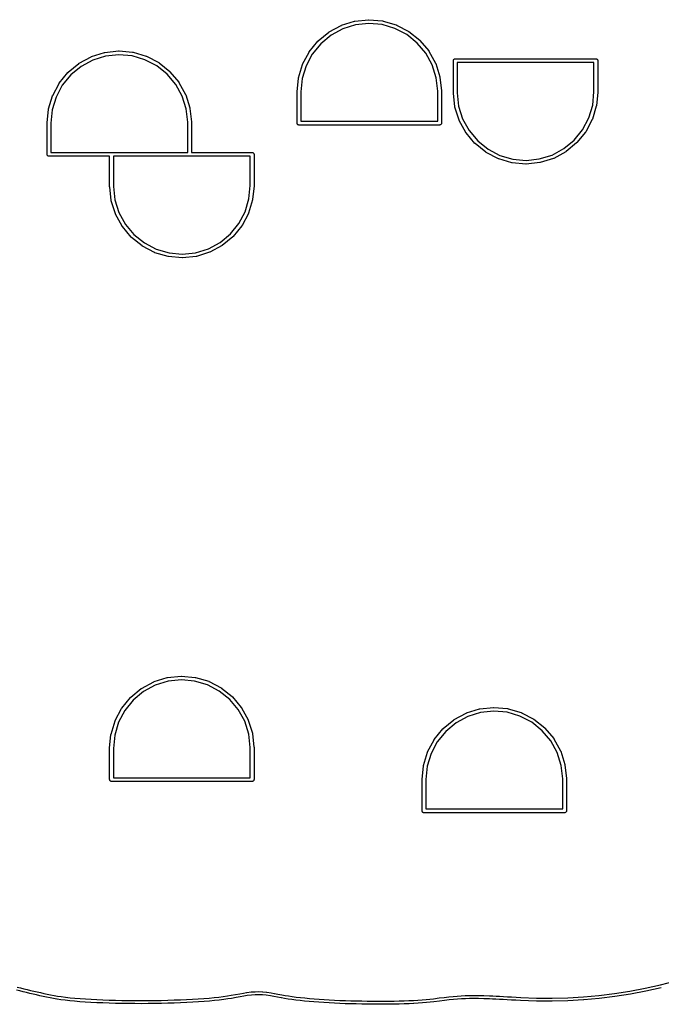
# Model space of a CAD drawing. Extents: x 50.3 to 149.9, y -133.7 to -53.
# Tile 9 of 14: x 108.8 to 129.3, y -133.2 to -101.7. Entities that reach past the tile are written whole.
import ezdxf

# ---------------------------------------------------------------- set-up
doc = ezdxf.new("R2010")
doc.units = 0
doc.layers.add('BLACK', color=7, linetype='CONTINUOUS')

msp = doc.modelspace()

# ---------------------------------------------------------------- linework, layer by layer
at = {"layer": 'BLACK', "linetype": 'CONTINUOUS'}
for p, q in [((119.11, -101.868), (119.53, -101.739)), ((119.53, -101.739), (119.531, -101.738)), ((119.531, -101.738), (119.536, -101.737)), ((119.536, -101.737), (119.541, -101.736)), ((119.541, -101.736), (119.978, -101.69)), ((119.978, -101.69), (119.978, -101.69)), ((119.978, -101.69), (119.979, -101.69)), ((119.979, -101.69), (119.984, -101.69)), ((119.984, -101.69), (119.99, -101.69)), ((119.99, -101.69), (120.427, -101.73)), ((120.427, -101.73), (120.428, -101.73)), ((120.428, -101.73), (120.433, -101.731)), ((120.433, -101.731), (120.439, -101.732)), ((120.439, -101.732), (120.86, -101.856)), ((118.713, -102.082), (119.1, -101.873)), ((119.151, -101.981), (118.776, -102.185)), ((119.1, -101.873), (119.105, -101.871)), ((119.1, -101.873), (119.1, -101.873)), ((119.105, -101.871), (119.11, -101.868)), ((119.56, -101.855), (119.151, -101.981)), ((119.985, -101.81), (119.56, -101.855)), ((120.41, -101.849), (119.985, -101.81)), ((120.82, -101.97), (120.41, -101.849)), ((121.199, -102.168), (120.82, -101.97)), ((120.86, -101.856), (120.861, -101.857)), ((120.861, -101.857), (120.866, -101.859)), ((120.866, -101.859), (120.871, -101.861)), ((120.871, -101.861), (121.26, -102.064)), ((118.358, -102.376), (118.361, -102.372)), ((118.361, -102.372), (118.365, -102.368)), ((118.365, -102.368), (118.704, -102.088)), ((118.776, -102.185), (118.446, -102.457)), ((118.704, -102.088), (118.709, -102.085)), ((118.704, -102.088), (118.704, -102.088)), ((118.709, -102.085), (118.713, -102.082)), ((121.532, -102.436), (121.199, -102.168)), ((121.26, -102.064), (121.261, -102.065)), ((121.261, -102.065), (121.265, -102.068)), ((121.265, -102.068), (121.27, -102.071)), ((121.27, -102.071), (121.612, -102.346)), ((121.612, -102.346), (121.612, -102.346)), ((121.612, -102.346), (121.616, -102.35)), ((121.616, -102.35), (121.62, -102.354)), ((121.62, -102.354), (121.902, -102.69)), ((111.541, -102.736), (111.978, -102.69)), ((111.978, -102.69), (111.978, -102.69)), ((111.978, -102.69), (111.979, -102.69)), ((111.979, -102.69), (111.984, -102.69)), ((111.984, -102.69), (111.99, -102.69)), ((111.99, -102.69), (112.427, -102.73)), ((118.079, -102.717), (118.357, -102.377)), ((118.446, -102.457), (118.176, -102.788)), ((118.357, -102.377), (118.358, -102.376)), ((121.807, -102.763), (121.532, -102.436)), ((121.902, -102.69), (121.903, -102.691)), ((110.713, -103.082), (111.1, -102.873)), ((111.151, -102.981), (110.776, -103.185)), ((111.1, -102.873), (111.105, -102.871)), ((111.1, -102.873), (111.1, -102.873)), ((111.105, -102.871), (111.11, -102.868)), ((111.11, -102.868), (111.53, -102.739)), ((111.56, -102.855), (111.151, -102.981)), ((111.53, -102.739), (111.531, -102.738)), ((111.531, -102.738), (111.536, -102.737)), ((111.536, -102.737), (111.541, -102.736)), ((111.985, -102.81), (111.56, -102.855)), ((112.41, -102.849), (111.985, -102.81)), ((112.82, -102.97), (112.41, -102.849)), ((112.427, -102.73), (112.428, -102.73)), ((112.428, -102.73), (112.433, -102.731)), ((112.433, -102.731), (112.439, -102.732)), ((112.439, -102.732), (112.86, -102.856)), ((113.199, -103.168), (112.82, -102.97)), ((112.86, -102.856), (112.861, -102.857)), ((112.861, -102.857), (112.866, -102.859)), ((112.866, -102.859), (112.871, -102.861)), ((112.871, -102.861), (113.26, -103.064)), ((117.867, -103.114), (118.073, -102.727)), ((118.176, -102.788), (117.976, -103.166)), ((118.073, -102.726), (118.076, -102.721)), ((118.073, -102.727), (118.073, -102.726)), ((118.076, -102.721), (118.079, -102.717)), ((122.013, -103.137), (121.807, -102.763)), ((121.903, -102.691), (121.906, -102.695)), ((121.906, -102.695), (121.909, -102.7)), ((121.909, -102.7), (122.121, -103.085)), ((122.69, -103), (122.691, -102.988)), ((122.69, -103.003), (122.69, -103)), ((122.69, -104.003), (122.69, -103.003)), ((122.691, -102.988), (122.694, -102.977)), ((122.694, -102.977), (122.7, -102.967)), ((122.7, -102.967), (122.707, -102.957)), ((122.707, -102.957), (122.717, -102.95)), ((122.717, -102.95), (122.727, -102.944)), ((122.727, -102.944), (122.738, -102.941)), ((122.738, -102.941), (122.747, -102.94)), ((122.747, -102.94), (122.747, -102.94)), ((122.747, -102.94), (122.75, -102.94)), ((122.75, -102.94), (122.753, -102.94)), ((122.753, -102.94), (127.247, -102.94)), ((127.247, -102.94), (127.25, -102.94)), ((127.25, -102.94), (127.253, -102.94)), ((127.253, -102.94), (127.253, -102.94)), ((127.253, -102.94), (127.262, -102.941)), ((127.262, -102.941), (127.273, -102.944)), ((127.273, -102.944), (127.283, -102.95)), ((127.283, -102.95), (127.293, -102.957)), ((127.293, -102.957), (127.3, -102.967)), ((127.3, -102.967), (127.306, -102.977)), ((127.306, -102.977), (127.309, -102.988)), ((127.309, -102.988), (127.31, -103)), ((127.31, -103), (127.31, -103.003)), ((127.31, -103.003), (127.31, -104.003)), ((110.365, -103.368), (110.704, -103.088)), ((110.776, -103.185), (110.446, -103.457)), ((110.704, -103.088), (110.709, -103.085)), ((110.704, -103.088), (110.704, -103.088)), ((110.709, -103.085), (110.713, -103.082)), ((113.532, -103.436), (113.199, -103.168)), ((113.26, -103.064), (113.261, -103.065)), ((113.261, -103.065), (113.265, -103.068)), ((113.265, -103.068), (113.27, -103.071)), ((113.27, -103.071), (113.612, -103.346)), ((117.735, -103.546), (117.862, -103.125)), ((117.976, -103.166), (117.852, -103.575)), ((117.862, -103.125), (117.863, -103.124)), ((117.863, -103.124), (117.865, -103.119)), ((117.865, -103.119), (117.867, -103.114)), ((122.142, -103.545), (122.013, -103.137)), ((122.121, -103.085), (122.121, -103.085)), ((122.121, -103.085), (122.123, -103.091)), ((122.123, -103.091), (122.125, -103.095)), ((122.125, -103.095), (122.258, -103.514)), ((122.81, -103.06), (122.81, -104)), ((127.19, -103.06), (122.81, -103.06)), ((127.19, -103.997), (127.19, -103.06)), ((110.079, -103.717), (110.357, -103.377)), ((110.446, -103.457), (110.176, -103.788)), ((110.357, -103.377), (110.358, -103.376)), ((110.358, -103.376), (110.361, -103.372)), ((110.361, -103.372), (110.365, -103.368)), ((113.807, -103.763), (113.532, -103.436)), ((113.612, -103.346), (113.612, -103.346)), ((113.612, -103.346), (113.616, -103.35)), ((113.616, -103.35), (113.62, -103.354)), ((113.62, -103.354), (113.902, -103.69)), ((117.69, -103.994), (117.733, -103.557)), ((117.733, -103.556), (117.734, -103.551)), ((117.733, -103.557), (117.733, -103.556)), ((117.734, -103.551), (117.735, -103.546)), ((117.852, -103.575), (117.81, -104.003)), ((122.19, -103.972), (122.142, -103.545)), ((122.258, -103.514), (122.258, -103.515)), ((122.258, -103.515), (122.259, -103.52)), ((122.259, -103.52), (122.26, -103.526)), ((122.26, -103.526), (122.309, -103.962)), ((109.867, -104.114), (110.073, -103.727)), ((110.176, -103.788), (109.976, -104.166)), ((110.073, -103.726), (110.076, -103.721)), ((110.073, -103.727), (110.073, -103.726)), ((110.076, -103.721), (110.079, -103.717)), ((114.013, -104.137), (113.807, -103.763)), ((113.902, -103.69), (113.903, -103.691)), ((113.903, -103.691), (113.906, -103.695)), ((113.906, -103.695), (113.909, -103.7)), ((113.909, -103.7), (114.121, -104.085)), ((109.735, -104.546), (109.862, -104.125)), ((109.976, -104.166), (109.852, -104.575)), ((109.862, -104.125), (109.863, -104.124)), ((109.863, -104.124), (109.865, -104.119)), ((109.865, -104.119), (109.867, -104.114)), ((114.142, -104.545), (114.013, -104.137)), ((114.121, -104.085), (114.121, -104.085)), ((114.121, -104.085), (114.123, -104.091)), ((114.123, -104.091), (114.125, -104.095)), ((114.125, -104.095), (114.258, -104.514)), ((117.69, -103.997), (117.69, -103.994)), ((117.69, -103.994), (117.69, -103.994)), ((117.69, -104.997), (117.69, -103.997)), ((117.81, -104.003), (117.81, -104.94)), ((122.19, -104), (122.19, -103.972)), ((122.19, -104.94), (122.19, -104)), ((122.309, -103.962), (122.309, -103.963)), ((122.309, -103.963), (122.309, -103.965)), ((122.309, -103.965), (122.31, -103.968)), ((122.31, -103.968), (122.31, -103.997)), ((122.31, -103.997), (122.31, -103.997)), ((122.31, -103.997), (122.31, -104.997)), ((122.69, -104.032), (122.69, -104.003)), ((122.69, -104.003), (122.69, -104.003)), ((122.691, -104.035), (122.69, -104.032)), ((122.691, -104.037), (122.691, -104.035)), ((122.691, -104.038), (122.691, -104.037)), ((122.74, -104.474), (122.691, -104.038)), ((122.81, -104), (122.81, -104.028)), ((122.81, -104.028), (122.858, -104.455)), ((127.148, -104.425), (127.19, -103.997)), ((127.31, -104.006), (127.267, -104.443)), ((127.31, -104.003), (127.31, -104.006)), ((127.31, -104.006), (127.31, -104.006)), ((109.69, -104.994), (109.733, -104.557)), ((109.733, -104.556), (109.734, -104.551)), ((109.733, -104.557), (109.733, -104.556)), ((109.734, -104.551), (109.735, -104.546)), ((109.852, -104.575), (109.81, -105.003)), ((114.19, -104.972), (114.142, -104.545)), ((114.258, -104.514), (114.258, -104.515)), ((114.258, -104.515), (114.259, -104.52)), ((114.259, -104.52), (114.26, -104.526)), ((114.26, -104.526), (114.309, -104.962)), ((122.741, -104.48), (122.74, -104.474)), ((122.742, -104.485), (122.741, -104.48)), ((122.742, -104.486), (122.742, -104.485)), ((122.875, -104.905), (122.742, -104.486)), ((122.858, -104.455), (122.987, -104.863)), ((127.024, -104.834), (127.148, -104.425)), ((127.265, -104.454), (127.138, -104.875)), ((127.266, -104.449), (127.265, -104.454)), ((127.267, -104.444), (127.266, -104.449)), ((127.267, -104.443), (127.267, -104.444)), ((122.987, -104.863), (123.193, -105.237)), ((126.824, -105.212), (127.024, -104.834)), ((127.133, -104.886), (126.927, -105.273)), ((127.135, -104.881), (127.133, -104.886)), ((127.137, -104.876), (127.135, -104.881)), ((127.138, -104.875), (127.137, -104.876)), ((109.69, -104.997), (109.69, -104.994)), ((109.69, -104.994), (109.69, -104.994)), ((109.69, -105.997), (109.69, -104.997)), ((109.81, -105.003), (109.81, -105.94)), ((114.19, -105), (114.19, -104.972)), ((114.19, -105.94), (114.19, -105)), ((114.309, -104.962), (114.309, -104.963)), ((114.309, -104.963), (114.309, -104.965)), ((114.309, -104.965), (114.31, -104.968)), ((114.31, -104.968), (114.31, -104.997)), ((114.31, -104.997), (114.31, -104.997)), ((114.31, -104.997), (114.31, -105.94)), ((117.69, -105), (117.69, -104.997)), ((117.691, -105.012), (117.69, -105)), ((117.694, -105.023), (117.691, -105.012)), ((117.7, -105.033), (117.694, -105.023)), ((117.707, -105.043), (117.7, -105.033)), ((117.717, -105.05), (117.707, -105.043)), ((117.727, -105.056), (117.717, -105.05)), ((117.738, -105.059), (117.727, -105.056)), ((117.746, -105.06), (117.738, -105.059)), ((117.75, -105.06), (117.746, -105.06)), ((117.753, -105.06), (117.75, -105.06)), ((122.247, -105.06), (117.753, -105.06)), ((117.81, -104.94), (122.19, -104.94)), ((122.25, -105.06), (122.247, -105.06)), ((122.254, -105.06), (122.25, -105.06)), ((122.262, -105.059), (122.254, -105.06)), ((122.273, -105.056), (122.262, -105.059)), ((122.283, -105.05), (122.273, -105.056)), ((122.293, -105.043), (122.283, -105.05)), ((122.3, -105.033), (122.293, -105.043)), ((122.306, -105.023), (122.3, -105.033)), ((122.309, -105.012), (122.306, -105.023)), ((122.31, -105), (122.309, -105.012)), ((122.31, -104.997), (122.31, -105)), ((122.877, -104.909), (122.875, -104.905)), ((122.879, -104.915), (122.877, -104.909)), ((123.091, -105.3), (122.879, -104.915)), ((122.879, -104.915), (122.879, -104.915)), ((123.094, -105.305), (123.091, -105.3)), ((123.097, -105.309), (123.094, -105.305)), ((123.098, -105.31), (123.097, -105.309)), ((123.38, -105.646), (123.098, -105.31)), ((123.193, -105.237), (123.468, -105.564)), ((126.554, -105.543), (126.824, -105.212)), ((126.921, -105.283), (126.643, -105.623)), ((126.924, -105.279), (126.921, -105.283)), ((126.927, -105.274), (126.924, -105.279)), ((126.927, -105.273), (126.927, -105.274)), ((123.384, -105.65), (123.38, -105.646)), ((123.388, -105.654), (123.384, -105.65)), ((123.73, -105.929), (123.388, -105.654)), ((123.388, -105.654), (123.388, -105.654)), ((123.468, -105.564), (123.801, -105.832)), ((123.801, -105.832), (124.18, -106.03)), ((125.849, -106.019), (126.224, -105.815)), ((126.224, -105.815), (126.554, -105.543)), ((126.635, -105.632), (126.296, -105.912)), ((126.639, -105.628), (126.635, -105.632)), ((126.642, -105.624), (126.639, -105.628)), ((126.643, -105.623), (126.642, -105.624)), ((109.69, -106), (109.69, -105.997)), ((109.691, -106.012), (109.69, -106)), ((109.694, -106.023), (109.691, -106.012)), ((109.7, -106.033), (109.694, -106.023)), ((109.707, -106.043), (109.7, -106.033)), ((109.717, -106.05), (109.707, -106.043)), ((109.727, -106.056), (109.717, -106.05)), ((109.738, -106.059), (109.727, -106.056)), ((109.745, -106.06), (109.738, -106.059)), ((109.75, -106.06), (109.745, -106.06)), ((109.753, -106.06), (109.75, -106.06)), ((111.69, -106.06), (109.753, -106.06)), ((109.81, -105.94), (111.747, -105.94)), ((111.69, -107.003), (111.69, -106.06)), ((111.747, -105.94), (111.75, -105.94)), ((111.75, -105.94), (111.753, -105.94)), ((111.753, -105.94), (114.19, -105.94)), ((114.247, -106.06), (111.81, -106.06)), ((111.81, -106.06), (111.81, -107)), ((114.25, -106.06), (114.247, -106.06)), ((114.253, -106.06), (114.25, -106.06)), ((116.19, -106.06), (114.253, -106.06)), ((114.31, -105.94), (116.247, -105.94)), ((116.19, -106.997), (116.19, -106.06)), ((116.247, -105.94), (116.25, -105.94)), ((116.25, -105.94), (116.253, -105.94)), ((116.253, -105.94), (116.253, -105.94)), ((116.253, -105.94), (116.262, -105.941)), ((116.262, -105.941), (116.273, -105.944)), ((116.273, -105.944), (116.283, -105.95)), ((116.283, -105.95), (116.293, -105.957)), ((116.293, -105.957), (116.3, -105.967)), ((116.3, -105.967), (116.306, -105.977)), ((116.306, -105.977), (116.309, -105.988)), ((116.309, -105.988), (116.31, -105.996)), ((116.31, -105.996), (116.31, -106)), ((116.31, -106), (116.31, -106.003)), ((116.31, -106.003), (116.31, -107.003)), ((123.735, -105.932), (123.73, -105.929)), ((123.739, -105.935), (123.735, -105.932)), ((123.74, -105.936), (123.739, -105.935)), ((124.129, -106.139), (123.74, -105.936)), ((124.134, -106.141), (124.129, -106.139)), ((124.139, -106.143), (124.134, -106.141)), ((124.14, -106.144), (124.139, -106.143)), ((124.561, -106.268), (124.14, -106.144)), ((124.18, -106.03), (124.59, -106.151)), ((124.59, -106.151), (125.015, -106.19)), ((125.015, -106.19), (125.44, -106.145)), ((125.44, -106.145), (125.849, -106.019)), ((125.89, -106.132), (125.47, -106.261)), ((125.895, -106.129), (125.89, -106.132)), ((125.9, -106.127), (125.895, -106.129)), ((126.287, -105.918), (125.9, -106.127)), ((125.9, -106.127), (125.9, -106.127)), ((126.291, -105.915), (126.287, -105.918)), ((126.296, -105.912), (126.291, -105.915)), ((126.296, -105.912), (126.296, -105.912)), ((124.567, -106.269), (124.561, -106.268)), ((124.572, -106.27), (124.567, -106.269)), ((124.573, -106.27), (124.572, -106.27)), ((125.01, -106.31), (124.573, -106.27)), ((125.016, -106.31), (125.01, -106.31)), ((125.021, -106.31), (125.016, -106.31)), ((125.022, -106.31), (125.021, -106.31)), ((125.459, -106.264), (125.022, -106.31)), ((125.464, -106.263), (125.459, -106.264)), ((125.469, -106.262), (125.464, -106.263)), ((125.47, -106.261), (125.469, -106.262)), ((111.69, -107.032), (111.69, -107.003)), ((111.69, -107.003), (111.69, -107.003)), ((111.691, -107.035), (111.69, -107.032)), ((111.691, -107.037), (111.691, -107.035)), ((111.691, -107.038), (111.691, -107.037)), ((111.74, -107.474), (111.691, -107.038)), ((111.81, -107), (111.81, -107.028)), ((111.81, -107.028), (111.858, -107.455)), ((116.148, -107.425), (116.19, -106.997)), ((116.31, -107.006), (116.267, -107.443)), ((116.31, -107.003), (116.31, -107.006)), ((116.31, -107.006), (116.31, -107.006)), ((111.741, -107.48), (111.74, -107.474)), ((111.742, -107.485), (111.741, -107.48)), ((111.742, -107.486), (111.742, -107.485)), ((111.875, -107.905), (111.742, -107.486)), ((111.858, -107.455), (111.987, -107.863)), ((116.024, -107.834), (116.148, -107.425)), ((116.265, -107.454), (116.138, -107.875)), ((116.266, -107.449), (116.265, -107.454)), ((116.267, -107.444), (116.266, -107.449)), ((116.267, -107.443), (116.267, -107.444)), ((111.877, -107.909), (111.875, -107.905)), ((111.879, -107.915), (111.877, -107.909)), ((112.091, -108.3), (111.879, -107.915)), ((111.879, -107.915), (111.879, -107.915)), ((111.987, -107.863), (112.193, -108.237)), ((115.824, -108.212), (116.024, -107.834)), ((116.133, -107.886), (115.927, -108.273)), ((116.135, -107.881), (116.133, -107.886)), ((116.137, -107.876), (116.135, -107.881)), ((116.138, -107.875), (116.137, -107.876)), ((112.094, -108.305), (112.091, -108.3)), ((112.097, -108.309), (112.094, -108.305)), ((112.098, -108.31), (112.097, -108.309)), ((112.38, -108.646), (112.098, -108.31)), ((112.193, -108.237), (112.468, -108.564)), ((115.554, -108.543), (115.824, -108.212)), ((115.921, -108.283), (115.643, -108.623)), ((115.924, -108.279), (115.921, -108.283)), ((115.927, -108.274), (115.924, -108.279)), ((115.927, -108.273), (115.927, -108.274)), ((112.384, -108.65), (112.38, -108.646)), ((112.388, -108.654), (112.384, -108.65)), ((112.73, -108.929), (112.388, -108.654)), ((112.388, -108.654), (112.388, -108.654)), ((112.468, -108.564), (112.801, -108.832)), ((115.224, -108.815), (115.554, -108.543)), ((115.635, -108.632), (115.296, -108.912)), ((115.639, -108.628), (115.635, -108.632)), ((115.642, -108.624), (115.639, -108.628)), ((115.643, -108.623), (115.642, -108.624)), ((112.735, -108.932), (112.73, -108.929)), ((112.739, -108.935), (112.735, -108.932)), ((112.74, -108.936), (112.739, -108.935)), ((113.129, -109.139), (112.74, -108.936)), ((112.801, -108.832), (113.18, -109.03)), ((114.849, -109.019), (115.224, -108.815)), ((115.287, -108.918), (114.9, -109.127)), ((115.291, -108.915), (115.287, -108.918)), ((115.296, -108.912), (115.291, -108.915)), ((115.296, -108.912), (115.296, -108.912)), ((113.134, -109.141), (113.129, -109.139)), ((113.139, -109.143), (113.134, -109.141)), ((113.14, -109.144), (113.139, -109.143)), ((113.561, -109.268), (113.14, -109.144)), ((113.18, -109.03), (113.59, -109.151)), ((113.567, -109.269), (113.561, -109.268)), ((113.572, -109.27), (113.567, -109.269)), ((113.573, -109.27), (113.572, -109.27)), ((114.01, -109.31), (113.573, -109.27)), ((113.59, -109.151), (114.015, -109.19)), ((114.015, -109.19), (114.44, -109.145)), ((114.459, -109.264), (114.022, -109.31)), ((114.44, -109.145), (114.849, -109.019)), ((114.464, -109.263), (114.459, -109.264)), ((114.469, -109.262), (114.464, -109.263)), ((114.47, -109.261), (114.469, -109.262)), ((114.89, -109.132), (114.47, -109.261)), ((114.895, -109.129), (114.89, -109.132)), ((114.9, -109.127), (114.895, -109.129)), ((114.9, -109.127), (114.9, -109.127)), ((114.016, -109.31), (114.01, -109.31)), ((114.021, -109.31), (114.016, -109.31)), ((114.022, -109.31), (114.021, -109.31)), ((113.11, -122.868), (113.53, -122.739)), ((113.53, -122.739), (113.531, -122.738)), ((113.531, -122.738), (113.536, -122.737)), ((113.536, -122.737), (113.541, -122.736)), ((113.541, -122.736), (113.978, -122.69)), ((113.985, -122.81), (113.56, -122.855)), ((113.978, -122.69), (113.978, -122.69)), ((113.978, -122.69), (113.979, -122.69)), ((113.979, -122.69), (113.984, -122.69)), ((113.984, -122.69), (113.99, -122.69)), ((114.41, -122.849), (113.985, -122.81)), ((113.99, -122.69), (114.427, -122.73)), ((114.82, -122.97), (114.41, -122.849)), ((114.427, -122.73), (114.428, -122.73)), ((114.428, -122.73), (114.433, -122.731)), ((114.433, -122.731), (114.439, -122.732)), ((114.439, -122.732), (114.86, -122.856)), ((112.365, -123.368), (112.704, -123.088)), ((112.704, -123.088), (112.709, -123.085)), ((112.704, -123.088), (112.704, -123.088)), ((112.709, -123.085), (112.713, -123.082)), ((112.713, -123.082), (113.1, -122.873)), ((113.151, -122.981), (112.776, -123.185)), ((113.1, -122.873), (113.105, -122.871)), ((113.1, -122.873), (113.1, -122.873)), ((113.105, -122.871), (113.11, -122.868)), ((113.56, -122.855), (113.151, -122.981)), ((115.199, -123.168), (114.82, -122.97)), ((114.86, -122.856), (114.861, -122.857)), ((114.861, -122.857), (114.866, -122.859)), ((114.866, -122.859), (114.871, -122.861)), ((114.871, -122.861), (115.26, -123.064)), ((115.26, -123.064), (115.261, -123.065)), ((115.261, -123.065), (115.265, -123.068)), ((115.265, -123.068), (115.27, -123.071)), ((115.27, -123.071), (115.612, -123.346)), ((112.079, -123.717), (112.357, -123.377)), ((112.446, -123.457), (112.176, -123.788)), ((112.357, -123.377), (112.358, -123.376)), ((112.358, -123.376), (112.361, -123.372)), ((112.361, -123.372), (112.365, -123.368)), ((112.776, -123.185), (112.446, -123.457)), ((115.532, -123.436), (115.199, -123.168)), ((115.807, -123.763), (115.532, -123.436)), ((115.612, -123.346), (115.612, -123.346)), ((115.612, -123.346), (115.616, -123.35)), ((115.616, -123.35), (115.62, -123.354)), ((115.62, -123.354), (115.902, -123.69)), ((111.867, -124.114), (112.073, -123.727)), ((112.176, -123.788), (111.976, -124.166)), ((112.073, -123.726), (112.076, -123.721)), ((112.073, -123.727), (112.073, -123.726)), ((112.076, -123.721), (112.079, -123.717)), ((116.013, -124.137), (115.807, -123.763)), ((115.902, -123.69), (115.903, -123.691)), ((115.903, -123.691), (115.906, -123.695)), ((115.906, -123.695), (115.909, -123.7)), ((115.909, -123.7), (116.121, -124.085)), ((123.11, -123.868), (123.53, -123.739)), ((123.53, -123.739), (123.531, -123.738)), ((123.531, -123.738), (123.536, -123.737)), ((123.536, -123.737), (123.541, -123.736)), ((123.541, -123.736), (123.978, -123.69)), ((123.978, -123.69), (123.978, -123.69)), ((123.978, -123.69), (123.979, -123.69)), ((123.979, -123.69), (123.984, -123.69)), ((123.984, -123.69), (123.99, -123.69)), ((123.99, -123.69), (124.427, -123.73)), ((124.427, -123.73), (124.428, -123.73)), ((124.428, -123.73), (124.433, -123.731)), ((124.433, -123.731), (124.439, -123.732)), ((124.439, -123.732), (124.86, -123.856)), ((116.121, -124.085), (116.121, -124.085)), ((116.121, -124.085), (116.123, -124.091)), ((116.123, -124.091), (116.125, -124.095)), ((116.125, -124.095), (116.258, -124.514)), ((122.365, -124.368), (122.704, -124.088)), ((122.704, -124.088), (122.709, -124.085)), ((122.704, -124.088), (122.704, -124.088)), ((122.709, -124.085), (122.713, -124.082)), ((122.713, -124.082), (123.1, -123.873)), ((123.151, -123.981), (122.776, -124.185)), ((123.1, -123.873), (123.105, -123.871)), ((123.1, -123.873), (123.1, -123.873)), ((123.105, -123.871), (123.11, -123.868)), ((123.56, -123.855), (123.151, -123.981)), ((123.985, -123.81), (123.56, -123.855)), ((124.41, -123.849), (123.985, -123.81)), ((124.82, -123.97), (124.41, -123.849)), ((125.199, -124.168), (124.82, -123.97)), ((124.86, -123.856), (124.861, -123.857)), ((124.861, -123.857), (124.866, -123.859)), ((124.866, -123.859), (124.871, -123.861)), ((124.871, -123.861), (125.26, -124.064)), ((125.26, -124.064), (125.261, -124.065)), ((125.261, -124.065), (125.265, -124.068)), ((125.265, -124.068), (125.27, -124.071)), ((125.27, -124.071), (125.612, -124.346)), ((111.735, -124.546), (111.862, -124.125)), ((111.976, -124.166), (111.852, -124.575)), ((111.862, -124.125), (111.863, -124.124)), ((111.863, -124.124), (111.865, -124.119)), ((111.865, -124.119), (111.867, -124.114)), ((116.142, -124.545), (116.013, -124.137)), ((122.079, -124.717), (122.357, -124.377)), ((122.357, -124.377), (122.358, -124.376)), ((122.358, -124.376), (122.361, -124.372)), ((122.361, -124.372), (122.365, -124.368)), ((122.776, -124.185), (122.446, -124.457)), ((125.532, -124.436), (125.199, -124.168)), ((125.612, -124.346), (125.612, -124.346)), ((125.612, -124.346), (125.616, -124.35)), ((125.616, -124.35), (125.62, -124.354)), ((125.62, -124.354), (125.902, -124.69)), ((111.69, -124.994), (111.733, -124.557)), ((111.733, -124.556), (111.734, -124.551)), ((111.733, -124.557), (111.733, -124.556)), ((111.734, -124.551), (111.735, -124.546)), ((111.852, -124.575), (111.81, -125.003)), ((116.19, -124.972), (116.142, -124.545)), ((116.258, -124.514), (116.258, -124.515)), ((116.258, -124.515), (116.259, -124.52)), ((116.259, -124.52), (116.26, -124.526)), ((116.26, -124.526), (116.309, -124.962)), ((121.867, -125.114), (122.073, -124.727)), ((122.073, -124.726), (122.076, -124.721)), ((122.073, -124.727), (122.073, -124.726)), ((122.076, -124.721), (122.079, -124.717)), ((122.446, -124.457), (122.176, -124.788)), ((125.807, -124.763), (125.532, -124.436)), ((125.902, -124.69), (125.903, -124.691)), ((125.903, -124.691), (125.906, -124.695)), ((125.906, -124.695), (125.909, -124.7)), ((125.909, -124.7), (126.121, -125.085)), ((111.69, -124.997), (111.69, -124.994)), ((111.69, -124.994), (111.69, -124.994)), ((111.69, -125.997), (111.69, -124.997)), ((111.81, -125.003), (111.81, -125.94)), ((116.19, -125), (116.19, -124.972)), ((116.19, -125.94), (116.19, -125)), ((116.309, -124.962), (116.309, -124.963)), ((116.309, -124.963), (116.309, -124.965)), ((116.309, -124.965), (116.31, -124.968)), ((116.31, -124.968), (116.31, -124.997)), ((116.31, -124.997), (116.31, -124.997)), ((116.31, -124.997), (116.31, -125.997)), ((122.176, -124.788), (121.976, -125.166)), ((126.013, -125.137), (125.807, -124.763)), ((121.735, -125.546), (121.862, -125.125)), ((121.976, -125.166), (121.852, -125.575)), ((121.862, -125.125), (121.863, -125.124)), ((121.863, -125.124), (121.865, -125.119)), ((121.865, -125.119), (121.867, -125.114)), ((126.142, -125.545), (126.013, -125.137)), ((126.121, -125.085), (126.121, -125.085)), ((126.121, -125.085), (126.123, -125.091)), ((126.123, -125.091), (126.125, -125.095)), ((126.125, -125.095), (126.258, -125.514)), ((121.69, -125.994), (121.733, -125.557)), ((121.733, -125.556), (121.734, -125.551)), ((121.733, -125.557), (121.733, -125.556)), ((121.734, -125.551), (121.735, -125.546)), ((121.852, -125.575), (121.81, -126.003)), ((126.19, -125.972), (126.142, -125.545)), ((126.258, -125.514), (126.258, -125.515)), ((126.258, -125.515), (126.259, -125.52)), ((126.259, -125.52), (126.26, -125.526)), ((126.26, -125.526), (126.309, -125.962)), ((111.69, -126), (111.69, -125.997)), ((111.691, -126.012), (111.69, -126)), ((111.81, -125.94), (116.19, -125.94)), ((116.31, -126), (116.309, -126.012)), ((116.31, -125.997), (116.31, -126)), ((121.69, -125.997), (121.69, -125.994)), ((121.69, -125.994), (121.69, -125.994)), ((121.69, -126.997), (121.69, -125.997)), ((126.19, -126), (126.19, -125.972)), ((126.19, -126.94), (126.19, -126)), ((126.309, -125.962), (126.309, -125.963)), ((126.309, -125.963), (126.309, -125.965)), ((126.309, -125.965), (126.31, -125.968)), ((126.31, -125.968), (126.31, -125.997)), ((126.31, -125.997), (126.31, -125.997)), ((126.31, -125.997), (126.31, -126.997)), ((111.694, -126.023), (111.691, -126.012)), ((111.7, -126.033), (111.694, -126.023)), ((111.707, -126.043), (111.7, -126.033)), ((111.717, -126.05), (111.707, -126.043)), ((111.727, -126.056), (111.717, -126.05)), ((111.738, -126.059), (111.727, -126.056)), ((111.745, -126.06), (111.738, -126.059)), ((111.75, -126.06), (111.745, -126.06)), ((111.753, -126.06), (111.75, -126.06)), ((116.247, -126.06), (111.753, -126.06)), ((116.25, -126.06), (116.247, -126.06)), ((116.255, -126.06), (116.25, -126.06)), ((116.262, -126.059), (116.255, -126.06)), ((116.273, -126.056), (116.262, -126.059)), ((116.283, -126.05), (116.273, -126.056)), ((116.293, -126.043), (116.283, -126.05)), ((116.3, -126.033), (116.293, -126.043)), ((116.306, -126.023), (116.3, -126.033)), ((116.309, -126.012), (116.306, -126.023)), ((121.81, -126.003), (121.81, -126.94)), ((121.81, -126.94), (126.19, -126.94)), ((121.69, -127), (121.69, -126.997)), ((121.691, -127.012), (121.69, -127)), ((121.694, -127.023), (121.691, -127.012)), ((121.7, -127.033), (121.694, -127.023)), ((121.707, -127.043), (121.7, -127.033)), ((121.717, -127.05), (121.707, -127.043)), ((121.727, -127.056), (121.717, -127.05)), ((121.738, -127.059), (121.727, -127.056)), ((121.75, -127.06), (121.738, -127.059)), ((121.753, -127.06), (121.75, -127.06)), ((126.247, -127.06), (121.753, -127.06)), ((126.25, -127.06), (126.247, -127.06)), ((126.262, -127.059), (126.25, -127.06)), ((126.273, -127.056), (126.262, -127.059)), ((126.283, -127.05), (126.273, -127.056)), ((126.293, -127.043), (126.283, -127.05)), ((126.3, -127.033), (126.293, -127.043)), ((126.306, -127.023), (126.3, -127.033)), ((126.309, -127.012), (126.306, -127.023)), ((126.31, -127.003), (126.309, -127.012)), ((126.31, -126.997), (126.31, -127)), ((126.31, -127), (126.31, -127.003)), ((126.31, -127.003), (126.31, -127.003)), ((128.832, -132.673), (129.321, -132.566)), ((129.321, -132.566), (129.807, -132.444)), ((108.813, -132.763), (108.708, -132.736)), ((108.733, -132.64), (108.838, -132.666)), ((108.919, -132.789), (108.813, -132.763)), ((108.813, -132.763), (108.813, -132.763)), ((108.813, -132.763), (108.813, -132.763)), ((108.838, -132.666), (108.943, -132.692)), ((109.025, -132.815), (108.919, -132.789)), ((108.919, -132.789), (108.919, -132.789)), ((108.919, -132.789), (108.919, -132.789)), ((108.943, -132.692), (109.049, -132.718)), ((109.132, -132.84), (109.025, -132.815)), ((109.025, -132.815), (109.025, -132.815)), ((109.025, -132.815), (109.025, -132.815)), ((109.049, -132.718), (109.155, -132.743)), ((109.132, -132.841), (109.132, -132.84)), ((109.132, -132.84), (109.132, -132.84)), ((109.239, -132.865), (109.132, -132.841)), ((109.155, -132.743), (109.155, -132.743)), ((109.155, -132.743), (109.262, -132.768)), ((109.347, -132.89), (109.239, -132.865)), ((109.239, -132.865), (109.239, -132.865)), ((109.239, -132.865), (109.239, -132.865)), ((109.262, -132.768), (109.369, -132.792)), ((109.455, -132.914), (109.347, -132.89)), ((109.347, -132.89), (109.347, -132.89)), ((109.347, -132.89), (109.347, -132.89)), ((109.369, -132.792), (109.477, -132.816)), ((109.564, -132.937), (109.455, -132.914)), ((109.455, -132.914), (109.455, -132.914)), ((109.455, -132.914), (109.455, -132.914)), ((109.477, -132.816), (109.585, -132.839)), ((109.585, -132.839), (109.693, -132.862)), ((109.693, -132.862), (109.802, -132.885)), ((109.802, -132.885), (109.911, -132.906)), ((109.911, -132.906), (110.021, -132.926)), ((110.021, -132.926), (110.144, -132.945)), ((115.328, -132.94), (115.458, -132.921)), ((115.458, -132.921), (115.576, -132.9)), ((115.576, -132.9), (115.722, -132.874)), ((115.722, -132.874), (115.852, -132.85)), ((115.722, -132.874), (115.722, -132.874)), ((115.722, -132.874), (115.722, -132.874)), ((115.852, -132.85), (115.853, -132.85)), ((115.853, -132.85), (115.969, -132.83)), ((115.853, -132.85), (115.853, -132.85)), ((115.853, -132.85), (115.853, -132.85)), ((115.853, -132.85), (115.853, -132.85)), ((115.853, -132.85), (115.853, -132.85)), ((115.986, -132.929), (115.87, -132.949)), ((115.969, -132.83), (115.97, -132.83)), ((115.97, -132.83), (116.075, -132.814)), ((115.97, -132.83), (115.97, -132.83)), ((115.97, -132.83), (115.97, -132.83)), ((116.09, -132.913), (115.986, -132.929)), ((116.075, -132.814), (116.076, -132.814)), ((116.076, -132.814), (116.216, -132.796)), ((116.076, -132.814), (116.076, -132.814)), ((116.076, -132.814), (116.076, -132.814)), ((116.228, -132.895), (116.09, -132.913)), ((116.216, -132.796), (116.217, -132.796)), ((116.217, -132.796), (116.218, -132.796)), ((116.218, -132.796), (116.219, -132.796)), ((116.219, -132.796), (116.345, -132.786)), ((116.351, -132.885), (116.228, -132.895)), ((116.345, -132.786), (116.345, -132.786)), ((116.345, -132.786), (116.346, -132.786)), ((116.346, -132.786), (116.348, -132.786)), ((116.348, -132.786), (116.466, -132.783)), ((116.466, -132.883), (116.351, -132.885)), ((116.466, -132.783), (116.467, -132.783)), ((116.581, -132.889), (116.466, -132.883)), ((116.467, -132.783), (116.468, -132.783)), ((116.468, -132.783), (116.469, -132.783)), ((116.469, -132.783), (116.587, -132.789)), ((116.703, -132.902), (116.581, -132.889)), ((116.587, -132.789), (116.588, -132.789)), ((116.588, -132.789), (116.589, -132.789)), ((116.589, -132.789), (116.59, -132.789)), ((116.59, -132.789), (116.715, -132.802)), ((116.84, -132.922), (116.703, -132.902)), ((116.715, -132.802), (116.716, -132.802)), ((116.716, -132.802), (116.716, -132.803)), ((116.716, -132.803), (116.717, -132.803)), ((116.717, -132.803), (116.856, -132.823)), ((116.942, -132.94), (116.84, -132.922)), ((116.856, -132.823), (116.856, -132.824)), ((116.856, -132.824), (116.856, -132.824)), ((116.856, -132.824), (116.857, -132.824)), ((116.857, -132.824), (116.96, -132.842)), ((116.96, -132.842), (116.961, -132.842)), ((116.961, -132.842), (116.961, -132.842)), ((116.961, -132.842), (117.075, -132.863)), ((117.075, -132.863), (117.075, -132.863)), ((117.075, -132.863), (117.075, -132.863)), ((117.075, -132.863), (117.203, -132.888)), ((117.203, -132.888), (117.305, -132.907)), ((117.305, -132.907), (117.415, -132.924)), ((117.415, -132.924), (117.534, -132.941)), ((122.681, -132.936), (122.812, -132.925)), ((122.812, -132.925), (122.813, -132.925)), ((122.813, -132.925), (122.941, -132.916)), ((122.813, -132.925), (122.813, -132.925)), ((122.813, -132.925), (122.813, -132.925)), ((122.941, -132.916), (122.942, -132.916)), ((122.942, -132.916), (123.071, -132.91)), ((122.942, -132.916), (122.942, -132.916)), ((122.942, -132.916), (122.942, -132.916)), ((123.071, -132.91), (123.071, -132.91)), ((123.071, -132.91), (123.071, -132.91)), ((123.071, -132.91), (123.072, -132.91)), ((123.072, -132.91), (123.204, -132.907)), ((123.204, -132.907), (123.205, -132.907)), ((123.205, -132.907), (123.346, -132.906)), ((123.205, -132.907), (123.205, -132.907)), ((123.205, -132.907), (123.205, -132.907)), ((123.346, -132.906), (123.346, -132.906)), ((123.346, -132.906), (123.346, -132.906)), ((123.346, -132.906), (123.346, -132.906)), ((123.346, -132.906), (123.498, -132.908)), ((123.498, -132.908), (123.499, -132.908)), ((123.499, -132.908), (123.499, -132.908)), ((123.499, -132.908), (123.665, -132.912)), ((123.665, -132.912), (123.666, -132.912)), ((123.666, -132.912), (123.666, -132.912)), ((123.666, -132.912), (123.851, -132.919)), ((123.851, -132.919), (123.851, -132.919)), ((123.851, -132.919), (123.851, -132.919)), ((123.851, -132.919), (123.952, -132.924)), ((123.952, -132.924), (123.952, -132.924)), ((123.952, -132.924), (123.952, -132.924)), ((123.952, -132.924), (124.058, -132.928)), ((124.058, -132.928), (124.058, -132.928)), ((124.058, -132.928), (124.058, -132.928)), ((124.058, -132.928), (124.171, -132.934)), ((126.851, -132.949), (127.35, -132.903)), ((127.35, -132.903), (127.846, -132.842)), ((127.846, -132.842), (128.341, -132.765)), ((128.357, -132.864), (127.861, -132.941)), ((128.341, -132.765), (128.832, -132.673)), ((128.358, -132.864), (128.357, -132.864)), ((128.357, -132.864), (128.357, -132.864)), ((128.852, -132.771), (128.358, -132.864)), ((128.358, -132.864), (128.358, -132.864)), ((128.853, -132.771), (128.852, -132.771)), ((128.852, -132.771), (128.852, -132.771)), ((128.852, -132.771), (128.852, -132.771)), ((129.343, -132.664), (128.853, -132.771)), ((129.344, -132.664), (129.343, -132.664)), ((129.345, -132.663), (129.344, -132.664)), ((129.344, -132.664), (129.344, -132.664)), ((109.673, -132.96), (109.564, -132.937)), ((109.564, -132.937), (109.564, -132.937)), ((109.564, -132.937), (109.564, -132.937)), ((109.782, -132.983), (109.673, -132.96)), ((109.673, -132.96), (109.673, -132.96)), ((109.673, -132.96), (109.673, -132.96)), ((109.892, -133.005), (109.782, -132.983)), ((109.782, -132.983), (109.782, -132.983)), ((109.782, -132.983), (109.782, -132.983)), ((109.893, -133.005), (109.892, -133.005)), ((109.892, -133.005), (109.892, -133.005)), ((109.892, -133.005), (109.892, -133.005)), ((110.004, -133.025), (109.893, -133.005)), ((110.005, -133.025), (110.004, -133.025)), ((110.006, -133.025), (110.005, -133.025)), ((110.005, -133.025), (110.005, -133.025)), ((110.129, -133.044), (110.006, -133.025)), ((110.13, -133.044), (110.129, -133.044)), ((110.266, -133.061), (110.13, -133.044)), ((110.13, -133.044), (110.13, -133.044)), ((110.13, -133.044), (110.13, -133.044)), ((110.144, -132.945), (110.278, -132.962)), ((110.267, -133.062), (110.266, -133.061)), ((110.266, -133.061), (110.266, -133.061)), ((110.266, -133.061), (110.266, -133.061)), ((110.413, -133.078), (110.267, -133.062)), ((110.278, -132.962), (110.423, -132.978)), ((110.569, -133.093), (110.413, -133.078)), ((110.413, -133.078), (110.413, -133.078)), ((110.413, -133.078), (110.413, -133.078)), ((110.413, -133.078), (110.413, -133.078)), ((110.423, -132.978), (110.578, -132.993)), ((110.57, -133.093), (110.569, -133.093)), ((110.569, -133.093), (110.569, -133.093)), ((110.735, -133.106), (110.57, -133.093)), ((110.578, -132.993), (110.743, -133.007)), ((110.909, -133.118), (110.735, -133.106)), ((110.735, -133.106), (110.735, -133.106)), ((110.735, -133.106), (110.735, -133.106)), ((110.743, -133.007), (110.915, -133.019)), ((111.09, -133.129), (110.909, -133.118)), ((110.909, -133.118), (110.909, -133.118)), ((110.909, -133.118), (110.909, -133.118)), ((110.915, -133.019), (111.095, -133.03)), ((111.278, -133.139), (111.09, -133.129)), ((111.09, -133.129), (111.09, -133.129)), ((111.09, -133.129), (111.09, -133.129)), ((111.095, -133.03), (111.283, -133.039)), ((111.471, -133.147), (111.278, -133.139)), ((111.278, -133.139), (111.278, -133.139)), ((111.278, -133.139), (111.278, -133.139)), ((111.283, -133.039), (111.475, -133.047)), ((111.472, -133.147), (111.471, -133.147)), ((111.471, -133.147), (111.471, -133.147)), ((111.67, -133.154), (111.472, -133.147)), ((111.475, -133.047), (111.673, -133.054)), ((111.873, -133.16), (111.67, -133.154)), ((111.67, -133.154), (111.67, -133.154)), ((111.67, -133.154), (111.67, -133.154)), ((111.673, -133.054), (111.876, -133.06)), ((112.08, -133.164), (111.873, -133.16)), ((111.873, -133.16), (111.873, -133.16)), ((111.873, -133.16), (111.873, -133.16)), ((111.876, -133.06), (112.081, -133.064)), ((112.289, -133.167), (112.08, -133.164)), ((112.08, -133.164), (112.08, -133.164)), ((112.08, -133.164), (112.08, -133.164)), ((112.081, -133.064), (112.29, -133.067)), ((112.5, -133.169), (112.289, -133.167)), ((112.289, -133.167), (112.289, -133.167)), ((112.289, -133.167), (112.289, -133.167)), ((112.29, -133.067), (112.5, -133.069)), ((112.5, -133.069), (112.712, -133.07)), ((112.712, -133.17), (112.5, -133.169)), ((112.5, -133.169), (112.5, -133.169)), ((112.5, -133.169), (112.5, -133.169)), ((112.712, -133.07), (112.923, -133.069)), ((112.924, -133.169), (112.712, -133.17)), ((112.712, -133.17), (112.712, -133.17)), ((112.712, -133.17), (112.712, -133.17)), ((112.923, -133.069), (113.134, -133.067)), ((113.135, -133.167), (112.924, -133.169)), ((112.924, -133.169), (112.924, -133.169)), ((112.924, -133.169), (112.924, -133.169)), ((113.134, -133.067), (113.344, -133.063)), ((113.136, -133.167), (113.135, -133.167)), ((113.346, -133.163), (113.136, -133.167)), ((113.136, -133.167), (113.136, -133.167)), ((113.344, -133.063), (113.552, -133.058)), ((113.554, -133.158), (113.346, -133.163)), ((113.346, -133.163), (113.346, -133.163)), ((113.346, -133.163), (113.346, -133.163)), ((113.552, -133.058), (113.756, -133.052)), ((113.759, -133.152), (113.554, -133.158)), ((113.554, -133.158), (113.554, -133.158)), ((113.554, -133.158), (113.554, -133.158)), ((113.756, -133.052), (113.957, -133.045)), ((113.76, -133.152), (113.759, -133.152)), ((113.759, -133.152), (113.759, -133.152)), ((113.961, -133.145), (113.76, -133.152)), ((113.957, -133.045), (114.153, -133.036)), ((114.158, -133.136), (113.961, -133.145)), ((113.961, -133.145), (113.961, -133.145)), ((113.961, -133.145), (113.961, -133.145)), ((114.153, -133.036), (114.344, -133.026)), ((114.349, -133.126), (114.158, -133.136)), ((114.158, -133.136), (114.158, -133.136)), ((114.158, -133.136), (114.158, -133.136)), ((114.344, -133.026), (114.528, -133.015)), ((114.35, -133.126), (114.349, -133.126)), ((114.349, -133.126), (114.349, -133.126)), ((114.534, -133.115), (114.35, -133.126)), ((114.528, -133.015), (114.706, -133.002)), ((114.535, -133.115), (114.534, -133.115)), ((114.534, -133.115), (114.534, -133.115)), ((114.713, -133.102), (114.535, -133.115)), ((114.706, -133.002), (114.875, -132.989)), ((114.883, -133.088), (114.713, -133.102)), ((114.713, -133.102), (114.713, -133.102)), ((114.713, -133.102), (114.713, -133.102)), ((114.875, -132.989), (115.036, -132.974)), ((114.884, -133.088), (114.883, -133.088)), ((115.046, -133.073), (114.884, -133.088)), ((114.884, -133.088), (114.884, -133.088)), ((114.884, -133.088), (114.884, -133.088)), ((114.884, -133.088), (114.884, -133.088)), ((114.884, -133.088), (114.884, -133.088)), ((115.036, -132.974), (115.187, -132.957)), ((115.199, -133.057), (115.046, -133.073)), ((115.046, -133.073), (115.046, -133.073)), ((115.046, -133.073), (115.046, -133.073)), ((115.046, -133.073), (115.046, -133.073)), ((115.187, -132.957), (115.328, -132.94)), ((115.341, -133.039), (115.199, -133.056)), ((115.199, -133.056), (115.199, -133.057)), ((115.199, -133.057), (115.199, -133.057)), ((115.199, -133.057), (115.199, -133.057)), ((115.342, -133.039), (115.341, -133.039)), ((115.473, -133.02), (115.342, -133.039)), ((115.342, -133.039), (115.342, -133.039)), ((115.342, -133.039), (115.342, -133.039)), ((115.474, -133.019), (115.473, -133.02)), ((115.475, -133.019), (115.474, -133.019)), ((115.474, -133.019), (115.474, -133.019)), ((115.594, -132.999), (115.475, -133.019)), ((115.74, -132.972), (115.594, -132.999)), ((115.594, -132.999), (115.594, -132.999)), ((115.594, -132.999), (115.594, -132.999)), ((115.87, -132.949), (115.74, -132.972)), ((115.74, -132.972), (115.74, -132.972)), ((117.057, -132.962), (116.942, -132.94)), ((117.184, -132.986), (117.057, -132.962)), ((117.185, -132.986), (117.184, -132.986)), ((117.184, -132.986), (117.184, -132.986)), ((117.287, -133.005), (117.185, -132.986)), ((117.288, -133.005), (117.287, -133.005)), ((117.287, -133.005), (117.287, -133.005)), ((117.4, -133.023), (117.288, -133.005)), ((117.288, -133.005), (117.288, -133.005)), ((117.401, -133.023), (117.4, -133.023)), ((117.4, -133.023), (117.4, -133.023)), ((117.4, -133.023), (117.4, -133.023)), ((117.52, -133.04), (117.401, -133.023)), ((117.521, -133.04), (117.52, -133.04)), ((117.52, -133.04), (117.52, -133.04)), ((117.52, -133.04), (117.52, -133.04)), ((117.648, -133.057), (117.521, -133.04)), ((117.534, -132.941), (117.661, -132.957)), ((117.649, -133.057), (117.648, -133.057)), ((117.648, -133.057), (117.648, -133.057)), ((117.648, -133.057), (117.648, -133.057)), ((117.648, -133.057), (117.648, -133.057)), ((117.648, -133.057), (117.648, -133.057)), ((117.784, -133.072), (117.649, -133.057)), ((117.661, -132.957), (117.795, -132.973)), ((117.926, -133.087), (117.784, -133.072)), ((117.784, -133.072), (117.784, -133.072)), ((117.784, -133.072), (117.784, -133.072)), ((117.795, -132.973), (117.936, -132.987)), ((118.073, -133.1), (117.926, -133.087)), ((117.926, -133.087), (117.926, -133.087)), ((117.926, -133.087), (117.926, -133.087)), ((117.936, -132.987), (118.082, -133.001)), ((118.074, -133.1), (118.073, -133.1)), ((118.227, -133.113), (118.074, -133.1)), ((118.074, -133.1), (118.074, -133.1)), ((118.082, -133.001), (118.235, -133.013)), ((118.385, -133.125), (118.227, -133.113)), ((118.227, -133.113), (118.227, -133.113)), ((118.227, -133.113), (118.227, -133.113)), ((118.235, -133.013), (118.392, -133.025)), ((118.547, -133.136), (118.385, -133.125)), ((118.385, -133.125), (118.385, -133.125)), ((118.385, -133.125), (118.385, -133.125)), ((118.392, -133.025), (118.554, -133.036)), ((118.548, -133.136), (118.547, -133.136)), ((118.547, -133.136), (118.547, -133.136)), ((118.714, -133.146), (118.548, -133.136)), ((118.554, -133.036), (118.719, -133.046)), ((118.883, -133.155), (118.714, -133.146)), ((118.714, -133.146), (118.714, -133.146)), ((118.714, -133.146), (118.714, -133.146)), ((118.719, -133.046), (118.888, -133.055)), ((119.055, -133.163), (118.883, -133.155)), ((118.883, -133.155), (118.883, -133.155)), ((118.883, -133.155), (118.883, -133.155)), ((118.888, -133.055), (119.059, -133.063)), ((119.229, -133.17), (119.055, -133.163)), ((119.055, -133.163), (119.055, -133.163)), ((119.055, -133.163), (119.055, -133.163)), ((119.059, -133.063), (119.233, -133.07)), ((119.405, -133.176), (119.229, -133.17)), ((119.229, -133.17), (119.229, -133.17)), ((119.229, -133.17), (119.229, -133.17)), ((119.233, -133.07), (119.408, -133.076)), ((119.581, -133.18), (119.405, -133.176)), ((119.405, -133.176), (119.405, -133.176)), ((119.405, -133.176), (119.405, -133.176)), ((119.408, -133.076), (119.584, -133.08)), ((119.758, -133.184), (119.581, -133.18)), ((119.581, -133.18), (119.581, -133.18)), ((119.581, -133.18), (119.581, -133.18)), ((119.584, -133.08), (119.76, -133.084)), ((119.934, -133.187), (119.758, -133.184)), ((119.758, -133.184), (119.758, -133.184)), ((119.758, -133.184), (119.758, -133.184)), ((119.76, -133.084), (119.936, -133.087)), ((119.935, -133.187), (119.934, -133.187)), ((119.934, -133.187), (119.934, -133.187)), ((120.11, -133.189), (119.935, -133.187)), ((119.936, -133.087), (120.111, -133.089)), ((120.111, -133.189), (120.11, -133.189)), ((120.11, -133.189), (120.11, -133.189)), ((120.111, -133.089), (120.285, -133.09)), ((120.285, -133.19), (120.111, -133.189)), ((120.285, -133.09), (120.457, -133.089)), ((120.457, -133.189), (120.285, -133.19)), ((120.285, -133.19), (120.285, -133.19)), ((120.285, -133.19), (120.285, -133.19)), ((120.457, -133.089), (120.626, -133.088)), ((120.627, -133.188), (120.457, -133.189)), ((120.457, -133.189), (120.457, -133.189)), ((120.457, -133.189), (120.457, -133.189)), ((120.626, -133.088), (120.792, -133.085)), ((120.794, -133.185), (120.627, -133.188)), ((120.627, -133.188), (120.627, -133.188)), ((120.627, -133.188), (120.627, -133.188)), ((120.792, -133.085), (120.954, -133.082)), ((120.957, -133.182), (120.794, -133.185)), ((120.794, -133.185), (120.794, -133.185)), ((120.794, -133.185), (120.794, -133.185)), ((120.954, -133.082), (121.113, -133.077)), ((121.116, -133.177), (120.957, -133.182)), ((120.957, -133.182), (120.957, -133.182)), ((120.957, -133.182), (120.957, -133.182)), ((121.113, -133.077), (121.266, -133.071)), ((121.27, -133.171), (121.116, -133.177)), ((121.116, -133.177), (121.116, -133.177)), ((121.116, -133.177), (121.116, -133.177)), ((121.266, -133.071), (121.414, -133.064)), ((121.271, -133.171), (121.27, -133.171)), ((121.27, -133.171), (121.27, -133.171)), ((121.419, -133.164), (121.271, -133.171)), ((121.414, -133.064), (121.556, -133.055)), ((121.42, -133.164), (121.419, -133.164)), ((121.419, -133.164), (121.419, -133.164)), ((121.419, -133.164), (121.419, -133.164)), ((121.419, -133.164), (121.419, -133.164)), ((121.419, -133.164), (121.419, -133.164)), ((121.562, -133.155), (121.42, -133.164)), ((121.556, -133.055), (121.691, -133.046)), ((121.563, -133.155), (121.562, -133.155)), ((121.562, -133.155), (121.562, -133.155)), ((121.699, -133.145), (121.563, -133.155)), ((121.691, -133.046), (121.819, -133.035)), ((121.828, -133.135), (121.699, -133.145)), ((121.699, -133.145), (121.699, -133.145)), ((121.699, -133.145), (121.699, -133.145)), ((121.819, -133.035), (121.94, -133.023)), ((121.829, -133.135), (121.828, -133.135)), ((121.828, -133.135), (121.828, -133.135)), ((121.828, -133.135), (121.828, -133.135)), ((121.95, -133.123), (121.829, -133.135)), ((121.94, -133.023), (122.052, -133.01)), ((121.951, -133.122), (121.95, -133.122)), ((121.95, -133.122), (121.95, -133.122)), ((121.95, -133.122), (121.95, -133.123)), ((122.064, -133.109), (121.951, -133.122)), ((122.052, -133.01), (122.231, -132.987)), ((122.244, -133.086), (122.064, -133.109)), ((122.064, -133.109), (122.064, -133.109)), ((122.064, -133.109), (122.064, -133.109)), ((122.231, -132.987), (122.393, -132.967)), ((122.231, -132.987), (122.231, -132.987)), ((122.231, -132.987), (122.231, -132.987)), ((122.405, -133.067), (122.244, -133.086)), ((122.393, -132.967), (122.394, -132.967)), ((122.394, -132.967), (122.542, -132.95)), ((122.394, -132.967), (122.394, -132.967)), ((122.553, -133.05), (122.405, -133.067)), ((122.542, -132.95), (122.68, -132.936)), ((122.542, -132.95), (122.542, -132.95)), ((122.542, -132.95), (122.542, -132.95)), ((122.69, -133.036), (122.553, -133.05)), ((122.68, -132.936), (122.681, -132.936)), ((122.681, -132.936), (122.681, -132.936)), ((122.681, -132.936), (122.681, -132.936)), ((122.82, -133.024), (122.69, -133.036)), ((122.947, -133.016), (122.82, -133.024)), ((123.075, -133.01), (122.947, -133.016)), ((123.206, -133.007), (123.075, -133.01)), ((123.346, -133.006), (123.206, -133.007)), ((123.496, -133.008), (123.346, -133.006)), ((123.662, -133.012), (123.496, -133.008)), ((123.847, -133.019), (123.662, -133.012)), ((123.947, -133.024), (123.847, -133.019)), ((124.054, -133.028), (123.947, -133.024)), ((124.166, -133.034), (124.054, -133.028)), ((124.286, -133.04), (124.166, -133.034)), ((124.171, -132.934), (124.171, -132.934)), ((124.171, -132.934), (124.171, -132.934)), ((124.171, -132.934), (124.291, -132.94)), ((124.413, -133.046), (124.286, -133.04)), ((124.291, -132.94), (124.291, -132.94)), ((124.291, -132.94), (124.291, -132.94)), ((124.291, -132.94), (124.418, -132.947)), ((124.548, -133.054), (124.413, -133.046)), ((124.413, -133.046), (124.413, -133.046)), ((124.418, -132.947), (124.418, -132.947)), ((124.418, -132.947), (124.418, -132.947)), ((124.418, -132.947), (124.553, -132.954)), ((124.691, -133.061), (124.548, -133.054)), ((124.548, -133.054), (124.548, -133.054)), ((124.553, -132.954), (124.553, -132.954)), ((124.553, -132.954), (124.553, -132.954)), ((124.553, -132.954), (124.696, -132.962)), ((124.843, -133.07), (124.691, -133.061)), ((124.691, -133.061), (124.691, -133.061)), ((124.696, -132.962), (124.696, -132.962)), ((124.696, -132.962), (124.696, -132.962)), ((124.696, -132.962), (124.848, -132.97)), ((125.347, -133.089), (124.843, -133.07)), ((124.843, -133.07), (124.843, -133.07)), ((124.843, -133.07), (124.843, -133.07)), ((124.843, -133.07), (124.843, -133.07)), ((124.848, -132.97), (125.35, -132.989)), ((125.348, -133.089), (125.347, -133.089)), ((125.347, -133.089), (125.347, -133.089)), ((125.851, -133.092), (125.348, -133.089)), ((125.348, -133.089), (125.348, -133.089)), ((125.35, -132.989), (125.851, -132.992)), ((125.851, -132.992), (126.352, -132.978)), ((125.852, -133.092), (125.851, -133.092)), ((125.853, -133.092), (125.852, -133.092)), ((125.852, -133.092), (125.852, -133.092)), ((126.355, -133.078), (125.853, -133.092)), ((126.352, -132.978), (126.851, -132.949)), ((126.356, -133.078), (126.355, -133.078)), ((126.357, -133.078), (126.356, -133.078)), ((126.356, -133.078), (126.356, -133.078)), ((126.858, -133.048), (126.357, -133.078)), ((126.859, -133.048), (126.858, -133.048)), ((126.86, -133.048), (126.859, -133.048)), ((126.859, -133.048), (126.859, -133.048)), ((127.36, -133.003), (126.86, -133.048)), ((127.361, -133.003), (127.36, -133.003)), ((127.36, -133.003), (127.36, -133.003)), ((127.36, -133.003), (127.36, -133.003)), ((127.859, -132.941), (127.361, -133.003)), ((127.86, -132.941), (127.859, -132.941)), ((127.861, -132.941), (127.86, -132.941)), ((127.86, -132.941), (127.86, -132.941))]:
    msp.add_line(p, q, dxfattribs=at)

doc.saveas('drawing.dxf')
